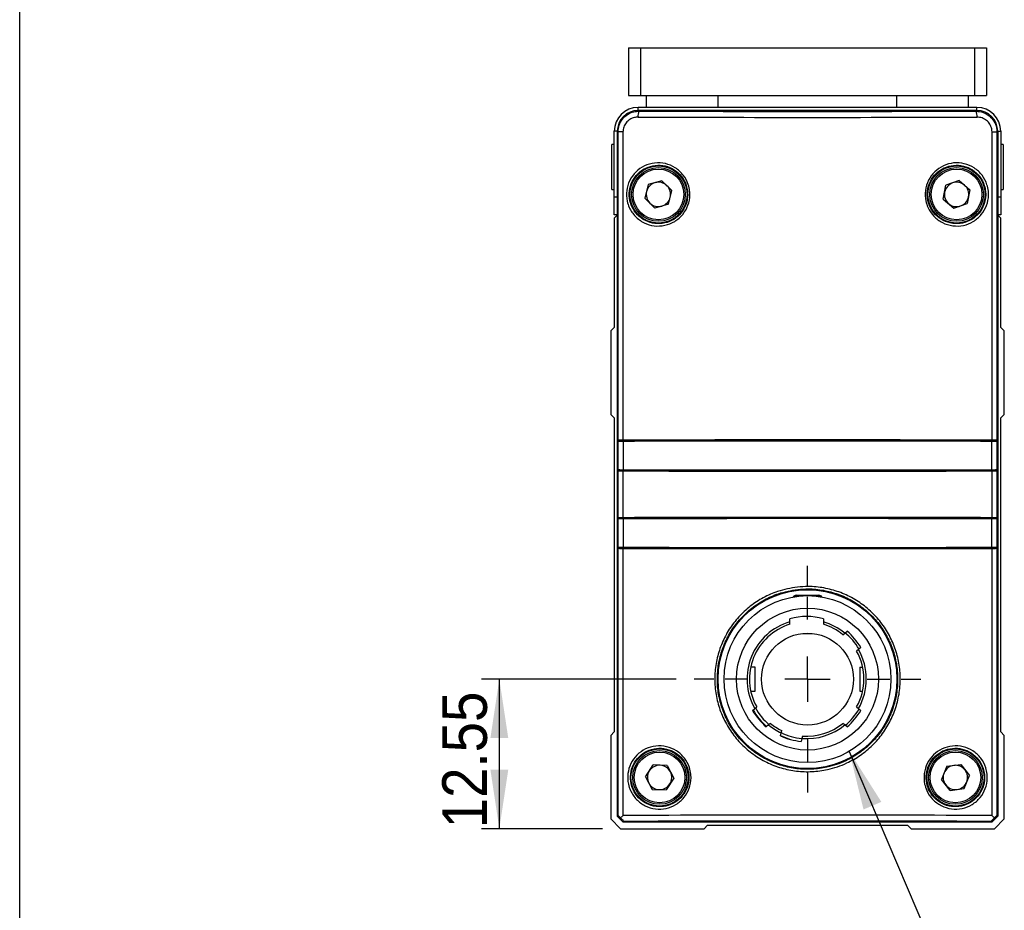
# Model space of a CAD drawing. Header units: millimetres. Extents: x 8 to 292, y 5 to 205.
# Tile 3 of 12: x 8 to 63, y 87 to 137. Entities that reach past the tile are written whole.
import ezdxf

# ---------------------------------------------------------------- set-up
doc = ezdxf.new("R2010")
doc.units = ezdxf.units.MM
doc.linetypes.add('HIDDEN', pattern=[1.905, 1.27, -0.635])
doc.layers.add('中心線', color=161, linetype='HIDDEN', lineweight=25)
for name, color, linetype in [('圖框線條', 7, 'Continuous'), ('尺寸線', 5, 'Continuous'), ('文字', 1, 'Continuous')]:
    doc.layers.add(name, color=color, linetype=linetype)
doc.styles.add('SLDTEXTSTYLE0', font='GOTHIC.TTF', dxfattribs={"width": 0.913})
doc.styles.get("Standard").update_dxf_attribs({"font": 'GOTHIC.TTF'})
doc.dimstyles.new('SLDDIMSTYLE1', dxfattribs={"dimtxt": 2.5, "dimasz": 3.302, "dimexe": 0, "dimexo": 0.0625, "dimtad": 1, "dimdec": 0, "dimlfac": 1.5, "dimrnd": 1e-09, "dimzin": 12, "dimdsep": 46, "dimtxsty": 'SLDTEXTSTYLE0', "dimsah": 1, "dimcen": 0.09, "dimadec": 0, "dimazin": 3, "dimtfac": 1, "dimtdec": 3, "dimtofl": 0, "dimtmove": 0, "dimatfit": 3, "dimfxl": 1, "dimfrac": 2, "dimtolj": 1, "dimtzin": 12, "dimarcsym": 0})
doc.dimstyles.new('SLDDIMSTYLE5', dxfattribs={"dimtxt": 0.18, "dimasz": 3.302, "dimexe": 0, "dimexo": 0.0625, "dimgap": 0, "dimtad": 0, "dimtih": 1, "dimtoh": 1, "dimdec": 0, "dimrnd": 1e-09, "dimzin": 0, "dimdsep": 46, "dimtxsty": 'Standard', "dimsah": 1, "dimcen": 0.09, "dimadec": 0, "dimazin": 0, "dimtfac": 3.302, "dimtdec": 0, "dimtofl": 0, "dimtmove": 0, "dimatfit": 3, "dimfxl": 1, "dimfrac": 2, "dimtolj": 1, "dimtzin": 0, "dimarcsym": 0})

# ---------------------------------------------------------------- blocks, each defined once
blk = doc.blocks.new('_D_15')
at = {"layer": '尺寸線', "transparency": 16777216}
for p, q in [((44.388, 99.892), (33.496, 99.892)), ((34.496, 91.525), (34.496, 99.892)), ((40.269, 91.525), (33.496, 91.525))]:
    blk.add_line(p, q, dxfattribs=at)
for points in [[(34.496, 99.892), (33.996, 96.59), (34.996, 96.59)], [(34.496, 91.525), (34.996, 94.827), (33.996, 94.827)]]:
    blk.add_solid(points, dxfattribs=at)
at = {"layer": '尺寸線', "transparency": 16777216, "insert": (31.303, 91.552), "char_height": 2.5, "attachment_point": 1, "rotation": 90, "style": 'SLDTEXTSTYLE0'}
blk.add_mtext('12.55', dxfattribs=at)
blk = doc.blocks.new('SW_CENTERMARKSYMBOL_12')
at = {"layer": '中心線', "color": 0}
for p, q in [((0, 3.333), (0, 6.333)), ((0, 0), (0, 1.667)), ((-3.333, 0), (-6.333, 0)), ((0, 0), (-1.667, 0)), ((0, 0), (0, -1.667)), ((0, 0), (1.667, 0)), ((3.333, 0), (6.333, 0)), ((0, -3.333), (0, -6.333))]:
    blk.add_line(p, q, dxfattribs=at)

msp = doc.modelspace()

# ---------------------------------------------------------------- linework, layer by layer
at = {"color": 7, "linetype": 'Continuous', "lineweight": 25}
for p, q in [((41.721066, 135.191967), (41.721066, 132.525303)), ((41.721066, 135.191967), (42.387732, 135.191967)), ((42.387732, 135.191967), (42.387732, 132.525303)), ((42.387732, 135.191967), (61.054399, 135.191967)), ((61.054399, 135.191967), (61.054399, 132.525303)), ((61.054399, 135.191967), (61.721065, 135.191967)), ((61.721065, 135.191967), (61.721065, 132.525303)), ((41.721066, 132.525303), (42.387732, 132.525303)), ((42.387732, 132.525303), (61.054399, 132.525303)), ((42.721065, 131.858635), (42.721065, 132.525303)), ((46.721066, 131.858635), (46.721066, 132.525303)), ((56.721065, 131.858635), (56.721065, 132.525303)), ((60.721066, 131.858635), (60.721066, 132.525303)), ((61.054399, 132.525303), (61.721065, 132.525303)), ((61.18791, 131.691968), (42.254221, 131.691968)), ((42.254221, 131.691968), (42.299076, 131.647115)), ((61.187732, 131.858635), (42.254399, 131.858635)), ((61.143055, 131.647115), (61.18791, 131.691968)), ((40.921065, 126.858635), (40.921065, 130.525301)), ((41.130189, 130.483022), (41.087732, 130.52548)), ((41.087732, 130.52548), (41.087732, 92.225454)), ((41.407111, 130.483022), (41.130189, 130.483022)), ((41.130189, 113.244484), (41.130189, 130.483022)), ((41.407111, 130.483022), (41.407111, 113.250117)), ((62.03502, 113.250117), (62.03502, 130.483022)), ((62.03502, 130.483022), (62.311942, 130.483022)), ((62.354399, 130.52548), (62.311942, 130.483022)), ((62.311942, 130.483022), (62.311942, 113.244484)), ((62.354399, 130.52548), (62.354399, 92.225454)), ((62.521066, 130.525301), (62.521066, 126.858635)), ((40.921065, 129.791968), (40.787732, 129.791968)), ((40.787732, 127.258634), (40.787732, 129.791968)), ((62.654399, 129.791968), (62.521066, 129.791968)), ((62.654399, 129.791968), (62.654399, 127.258634)), ((43.581646, 127.75483), (42.824032, 127.541334)), ((43.581646, 127.75483), (44.145346, 127.205464)), ((60.201714, 127.765181), (59.458434, 127.506152)), ((60.201714, 127.765181), (60.797678, 127.250997)), ((40.787732, 127.258634), (40.921065, 127.258634)), ((42.824032, 127.541334), (42.630119, 126.778471)), ((43.951432, 126.442604), (44.145346, 127.205464)), ((59.31112, 126.732941), (59.458434, 127.506152)), ((60.797678, 127.250997), (60.650363, 126.477783)), ((62.521066, 127.258634), (62.654399, 127.258634)), ((40.921065, 125.858635), (40.921065, 126.858635)), ((43.193819, 126.229108), (42.630119, 126.778471)), ((59.31112, 126.732941), (59.907084, 126.218756)), ((62.521066, 126.858635), (62.521066, 125.858635)), ((43.951432, 126.442604), (43.193819, 126.229108)), ((59.907084, 126.218756), (60.650363, 126.477783)), ((41.087732, 125.858635), (40.921065, 125.858635)), ((41.087732, 125.825301), (40.921065, 125.658634)), ((40.921065, 125.658634), (40.921065, 119.558635)), ((62.521066, 125.858635), (62.354399, 125.858635)), ((62.521066, 125.658634), (62.354399, 125.825301)), ((62.521066, 119.558635), (62.521066, 125.658634)), ((40.921065, 119.558635), (40.721066, 119.358634)), ((62.721065, 119.358634), (62.521066, 119.558635)), ((40.721066, 119.358634), (40.721066, 114.691968)), ((62.721065, 114.691968), (62.721065, 119.358634)), ((40.721066, 114.691968), (40.921065, 114.491967)), ((40.921065, 114.491967), (40.921065, 96.94009)), ((62.521066, 114.491967), (62.721065, 114.691968)), ((62.521066, 96.94009), (62.521066, 114.491967)), ((41.111005, 113.225301), (41.130189, 113.244484)), ((41.111005, 113.225301), (41.777672, 113.225301)), ((41.111005, 111.558635), (41.111005, 113.225301)), ((41.124459, 113.158636), (41.143439, 113.177615)), ((41.124459, 113.158636), (41.124459, 111.625302)), ((41.143439, 111.606321), (41.143439, 113.177615)), ((41.420415, 113.183248), (41.420415, 111.600689)), ((41.777672, 113.225301), (41.777672, 113.184298)), ((41.777672, 113.213666), (50.590039, 113.213666)), ((42.887732, 113.213666), (42.887732, 113.187318)), ((50.587574, 113.213666), (50.595456, 113.198368)), ((50.736321, 113.19841), (50.723352, 113.211379)), ((52.705812, 113.198412), (52.718779, 113.211379)), ((52.846676, 113.198368), (52.854557, 113.213666)), ((52.852092, 113.213666), (61.664459, 113.213666)), ((60.554399, 113.187336), (60.554399, 113.213666)), ((61.664459, 113.225301), (62.331126, 113.225301)), ((61.664459, 113.184318), (61.664459, 113.225301)), ((62.028502, 111.600689), (62.028502, 113.183248)), ((62.305478, 113.177615), (62.305478, 111.606321)), ((62.305478, 113.177615), (62.324459, 113.158636)), ((62.311942, 113.244484), (62.331126, 113.225301)), ((62.324459, 113.158636), (62.324459, 111.625302)), ((62.331126, 113.225301), (62.331126, 111.558635)), ((41.130189, 111.539451), (41.111005, 111.558635)), ((41.111005, 111.558635), (41.777672, 111.558635)), ((41.124459, 111.625302), (41.143439, 111.606321)), ((41.130189, 108.911152), (41.130189, 111.539451)), ((41.407111, 111.533818), (41.407111, 108.916785)), ((41.777672, 111.599638), (41.777672, 111.558635)), ((41.777672, 111.558635), (41.791823, 111.544484)), ((42.887732, 111.596619), (42.887732, 111.541474)), ((60.554399, 111.541474), (60.554399, 111.596602)), ((61.650308, 111.544484), (61.664459, 111.558635)), ((61.664459, 111.558635), (61.664459, 111.599619)), ((61.664459, 111.558635), (62.331126, 111.558635)), ((62.03502, 108.916785), (62.03502, 111.533818)), ((62.305478, 111.606321), (62.324459, 111.625302)), ((62.331126, 111.558635), (62.311942, 111.539451)), ((62.311942, 111.539451), (62.311942, 108.911152)), ((41.111005, 108.891968), (41.130189, 108.911152)), ((41.111005, 108.891968), (41.777672, 108.891968)), ((41.111005, 107.225302), (41.111005, 108.891968)), ((41.124459, 108.825301), (41.143439, 108.844282)), ((41.124459, 108.825301), (41.124459, 107.291968)), ((41.143439, 107.272988), (41.143439, 108.844282)), ((41.420415, 108.849914), (41.420415, 107.267355)), ((41.791823, 108.906119), (41.777672, 108.891968)), ((41.777672, 108.891968), (41.777672, 108.850965)), ((42.887732, 108.90913), (42.887732, 108.853984)), ((60.554399, 108.854001), (60.554399, 108.90913)), ((61.664459, 108.891968), (61.650308, 108.906119)), ((61.664459, 108.891968), (62.331126, 108.891968)), ((61.664459, 108.850984), (61.664459, 108.891968)), ((62.028502, 107.267355), (62.028502, 108.849914)), ((62.305478, 108.844282), (62.305478, 107.272988)), ((62.305478, 108.844282), (62.324459, 108.825301)), ((62.311942, 108.911152), (62.331126, 108.891968)), ((62.324459, 108.825301), (62.324459, 107.291968)), ((62.331126, 108.891968), (62.331126, 107.225302)), ((41.130189, 107.206119), (41.111005, 107.225302)), ((41.111005, 107.225302), (41.777672, 107.225302)), ((41.124459, 107.291968), (41.143439, 107.272988)), ((41.130189, 92.267911), (41.130189, 107.206119)), ((41.407111, 107.200485), (41.407111, 92.267708)), ((41.777672, 107.266306), (41.777672, 107.225302)), ((41.777672, 107.236938), (50.590039, 107.236938)), ((42.887732, 107.263286), (42.887732, 107.236938)), ((50.595456, 107.252237), (50.587574, 107.236938)), ((50.723352, 107.239226), (50.736321, 107.252195)), ((52.718779, 107.239226), (52.705812, 107.252192)), ((52.854557, 107.236938), (52.846676, 107.252234)), ((52.852092, 107.236938), (61.664459, 107.236938)), ((60.554399, 107.236938), (60.554399, 107.263269)), ((61.664459, 107.225302), (61.664459, 107.266286)), ((61.664459, 107.225302), (62.331126, 107.225302)), ((62.03502, 92.267708), (62.03502, 107.200485)), ((62.305478, 107.272988), (62.324459, 107.291968)), ((62.331126, 107.225302), (62.311942, 107.206119)), ((62.311942, 107.206119), (62.311942, 92.267911)), ((51.087732, 104.57609), (52.354399, 104.57609)), ((51.087732, 104.57609), (51.087732, 104.558635)), ((52.354399, 104.57609), (52.354399, 104.558635)), ((51.137303, 104.558635), (51.046541, 104.506233)), ((51.087732, 104.558635), (51.371464, 104.558635)), ((52.070667, 104.558635), (52.354399, 104.558635)), ((52.452886, 104.473154), (52.304828, 104.558635)), ((50.741205, 103.095874), (50.741205, 103.269135)), ((50.741205, 102.956739), (50.741205, 103.095874)), ((52.607872, 103.269135), (52.607872, 103.095874)), ((52.607872, 103.095874), (52.607872, 102.956739)), ((51.454399, 102.425301), (51.454399, 102.444745)), ((51.987732, 102.425301), (51.454399, 102.425301)), ((51.987732, 102.444745), (51.987732, 102.425301)), ((53.696732, 102.375941), (53.80064, 102.46313)), ((53.80064, 102.46313), (53.930331, 102.571953)), ((54.571985, 101.543876), (54.468078, 101.456688)), ((54.701676, 101.6527), (54.571985, 101.543876)), ((48.787732, 100.558635), (48.543924, 100.558635)), ((48.787732, 99.225302), (48.787732, 100.558635)), ((54.654399, 100.558635), (54.654399, 99.225302)), ((54.654399, 100.558635), (54.805153, 100.558635)), ((48.545588, 99.225302), (48.787732, 99.225302)), ((54.654399, 99.225302), (54.803489, 99.225302)), ((48.647401, 98.139049), (48.777091, 98.247872)), ((48.777091, 98.247872), (48.880999, 98.335061)), ((54.468078, 98.335061), (54.571985, 98.247872)), ((54.571985, 98.247872), (54.701676, 98.139049)), ((49.652344, 97.415808), (49.548436, 97.328618)), ((53.80064, 97.328618), (53.696732, 97.415808)), ((40.921065, 96.94009), (40.721066, 96.74009)), ((49.548436, 97.328618), (49.418746, 97.219795)), ((50.202526, 96.720472), (50.246344, 96.884003)), ((50.246344, 96.884003), (50.281451, 97.015022)), ((53.930331, 97.219795), (53.80064, 97.328618)), ((62.721065, 96.74009), (62.521066, 96.94009)), ((40.721066, 96.74009), (40.721066, 92.073423)), ((51.405455, 96.57342), (51.361637, 96.409889)), ((51.440562, 96.70444), (51.405455, 96.57342)), ((62.721065, 92.073423), (62.721065, 96.74009)), ((42.667938, 94.424203), (43.089085, 95.08918)), ((43.875545, 95.056946), (43.089085, 95.08918)), ((43.875545, 95.056946), (44.24086, 94.359733)), ((59.506616, 95.014934), (59.20767, 94.286792)), ((59.506616, 95.014934), (60.286678, 95.12011)), ((60.286678, 95.12011), (60.767795, 94.497145)), ((42.667938, 94.424203), (43.033253, 93.726991)), ((44.24086, 94.359733), (43.819713, 93.694756)), ((59.688787, 93.663826), (59.20767, 94.286792)), ((60.468849, 93.769003), (60.767795, 94.497145)), ((43.033253, 93.726991), (43.819713, 93.694756)), ((59.688787, 93.663826), (60.468849, 93.769003)), ((40.721066, 92.073423), (41.269187, 91.525302)), ((41.087732, 92.225454), (41.130189, 92.267911)), ((41.421117, 91.891968), (41.087732, 92.225454)), ((41.463573, 91.934425), (41.421117, 91.891968)), ((62.021015, 91.891968), (61.978558, 91.934425)), ((62.354399, 92.225454), (62.021015, 91.891968)), ((62.172944, 91.525302), (62.721065, 92.073423)), ((62.311942, 92.267911), (62.354399, 92.225454)), ((41.269187, 91.525302), (45.935854, 91.525302)), ((62.021015, 91.891968), (41.421117, 91.891968)), ((45.935854, 91.525302), (46.135854, 91.725302)), ((46.135854, 91.725302), (57.306277, 91.725302)), ((57.306277, 91.725302), (57.506277, 91.525302)), ((57.506277, 91.525302), (62.172944, 91.525302))]:
    msp.add_line(p, q, dxfattribs=at)
at = {"color": 8, "linetype": 'Continuous', "lineweight": 25}
for p, q in [((42.254399, 131.691968), (42.254399, 131.858635)), ((61.187732, 131.691968), (61.187732, 131.858635)), ((41.087732, 130.525301), (40.921065, 130.525301)), ((62.354399, 130.525301), (62.521066, 130.525301)), ((40.921065, 126.858635), (41.087732, 126.858635)), ((62.354399, 126.858635), (62.521066, 126.858635))]:
    msp.add_line(p, q, dxfattribs=at)
at = {"color": 7, "linetype": 'Continuous', "lineweight": 25}
for centre, radius in [((43.387732, 126.991968), 1.6), ((43.387732, 126.991968), 1.5), ((43.387732, 126.991968), 1.416667), ((60.054399, 126.991968), 1.6), ((60.054399, 126.991968), 1.5), ((60.054399, 126.991968), 1.416667), ((51.721066, 99.891968), 5), ((51.721066, 99.891968), 4.666667), ((51.721066, 99.891968), 3.966667), ((51.721066, 99.891968), 2.566667), ((43.454399, 94.391968), 1.6), ((43.454399, 94.391968), 1.5), ((43.454399, 94.391968), 1.416667), ((59.987732, 94.391968), 1.6), ((59.987732, 94.391968), 1.5), ((59.987732, 94.391968), 1.416667)]:
    msp.add_circle(centre, radius, dxfattribs=at)
for centre, radius, start, end in [((42.254399, 130.525302), 1.333333, 90, 180), ((42.845027, 131.39165), 0.602765, 154.9238368, 187.4177505), ((60.597104, 131.39165), 0.602765, 352.5822495, 25.0761632), ((61.187732, 130.525302), 1.333333, 0, 90), ((43.387732, 126.991968), 0.681667, 165.7379005, 225.7379005), ((43.387732, 126.991968), 0.681667, 105.7379005, 165.7379005), ((43.387732, 126.991968), 0.681667, 45.7379005, 105.7379005), ((43.387732, 126.991968), 0.681667, 345.7379005, 45.7379005), ((60.054399, 126.991968), 0.681667, 109.2131192, 169.2131192), ((60.054399, 126.991968), 0.681667, 49.2131192, 109.2131192), ((60.054399, 126.991968), 0.681667, 349.2131192, 49.2131192), ((43.387732, 126.991968), 0.681667, 285.7379005, 345.7379005), ((60.054399, 126.991968), 0.681667, 169.2131192, 229.2131192), ((60.054399, 126.991968), 0.681667, 289.2131192, 349.2131192), ((43.387732, 126.991968), 0.681667, 225.7379005, 285.7379005), ((60.054399, 126.991968), 0.681667, 229.2131192, 289.2131192), ((51.087732, 104.358635), 0.217455, 90, 143.4446288), ((52.354399, 104.358635), 0.217455, 36.5553712, 90), ((51.087732, 104.358635), 0.2, 90, 137.9119229), ((52.354399, 104.358635), 0.2, 42.0880771, 90), ((51.674538, 99.895874), 3.333333, 106.2602047, 209.6302402), ((51.674538, 99.895874), 3.2, 106.9577633, 209.1930771), ((51.674538, 99.895874), 3.5, 74.53399, 105.46601), ((51.674538, 99.895874), 3.333333, 50.3697598, 73.7397953), ((51.674538, 99.895874), 3.2, 50.8069229, 73.0422367), ((51.721066, 99.891968), 3.333333, 30.204609, 51.160289), ((51.674538, 99.895874), 3.5, 30.1291104, 49.8708896), ((51.674538, 99.895874), 3.2, 330.8069229, 29.1930771), ((51.674538, 99.895874), 3.333333, 330.3697598, 29.6302402), ((51.674538, 99.895874), 3.5, 210.1291104, 229.8708896), ((51.721066, 99.891968), 3.5, 209.5819873, 229.3246741), ((51.721066, 99.891968), 3.333333, 208.9726493, 229.8517967), ((51.721066, 99.891968), 3.333333, 308.9035844, 330.1864966), ((51.674538, 99.895874), 3.5, 310.1291104, 329.8708896), ((51.674538, 99.895874), 3.2, 230.8069229, 244.1930771), ((51.674538, 99.895874), 3.2, 265.8069229, 309.1930771), ((51.674538, 99.895874), 3.333333, 230.3697598, 244.6302402), ((51.721066, 99.891968), 3.333333, 243.7961088, 264.6582509), ((51.674538, 99.895874), 3.333333, 265.3697598, 309.6302402), ((51.674538, 99.895874), 3.5, 245.1291104, 264.8708896), ((51.721066, 99.891968), 3.5, 244.3646398, 264.1081899), ((43.454399, 94.391968), 0.681667, 147.6529179, 207.6529179), ((43.454399, 94.391968), 0.681667, 87.6529179, 147.6529179), ((43.454399, 94.391968), 0.681667, 27.6529179, 87.6529179), ((43.454399, 94.391968), 0.681667, 327.6529179, 27.6529179), ((59.987732, 94.391968), 0.681667, 97.6789421, 157.6789421), ((59.987732, 94.391968), 0.681667, 37.6789421, 97.6789421), ((59.987732, 94.391968), 0.681667, 337.6789421, 37.6789421), ((59.987732, 94.391968), 0.681667, 157.6789421, 217.6789421), ((59.987732, 94.391968), 0.681667, 277.6789421, 337.6789421), ((43.454399, 94.391968), 0.681667, 207.6529179, 267.6529179), ((43.454399, 94.391968), 0.681667, 267.6529179, 327.6529179), ((59.987732, 94.391968), 0.681667, 217.6789421, 277.6789421)]:
    msp.add_arc(centre, radius, start, end, dxfattribs=at)
for centre, major_axis, ratio, start_param, end_param in [((42.254577, 130.525124), (0.825209, -0.825209), 0.99969546, 2.356346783, 3.926838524), ((51.721066, 132.693206), (60.666667, 0), 0.017455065, 4.556450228, 4.868327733), ((61.187554, 130.525124), (0.825209, 0.825209), 0.99969546, 5.497939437, 7.068431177), ((51.721066, 132.359923), (61, 0), 0.017359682, 4.556450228, 4.868327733), ((41.463472, 113.244383), (0.333333, 0), 0.017455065, 1.740693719, 3.124139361), ((41.476721, 113.177514), (0.333333, 0), 0.017455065, 1.740528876, 3.124139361), ((51.721066, 112.200689), (61, 0), 0.017455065, 1.400898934, 1.740693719), ((51.724459, 112.13379), (61, 0), 0.017455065, 1.401063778, 1.740528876), ((50.590039, 113.211338), (0.133333, 0), 0.017455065, 0.017453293, 1.570796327), ((52.852092, 113.211338), (0.133333, 0), 0.017455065, 1.570796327, 3.124139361), ((61.972196, 113.177514), (0.333333, 0), 0.017455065, 0.017453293, 1.401063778), ((61.97866, 113.244383), (0.333333, 0), 0.017455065, 0.017453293, 1.400898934), ((41.463472, 111.539553), (0.333333, 0), 0.017455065, 3.159045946, 4.542491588), ((41.476721, 111.606423), (0.333333, 0), 0.017455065, 3.159045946, 4.542656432), ((51.721066, 112.583247), (61, 0), 0.017455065, 4.542491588, 4.882286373), ((51.724459, 112.650147), (61, 0), 0.017455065, 4.542656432, 4.882121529), ((51.721066, 112.583247), (60.333333, 0), 0.017455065, 4.547063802, 4.877714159), ((61.972196, 111.606423), (0.333333, 0), 0.017455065, 4.882121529, 6.265732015), ((61.97866, 111.539553), (0.333333, 0), 0.017455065, 4.882286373, 6.265732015), ((41.463472, 108.91105), (0.333333, 0), 0.017455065, 1.740693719, 3.124139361), ((41.476721, 108.84418), (0.333333, 0), 0.017455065, 1.740528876, 3.124139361), ((51.721066, 107.867356), (61, 0), 0.017455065, 1.400898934, 1.740693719), ((51.724459, 107.800457), (61, 0), 0.017455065, 1.401063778, 1.740528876), ((51.721066, 107.867356), (60.333333, 0), 0.017455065, 1.405471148, 1.736121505), ((61.972196, 108.84418), (0.333333, 0), 0.017455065, 0.017453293, 1.401063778), ((61.97866, 108.91105), (0.333333, 0), 0.017455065, 0.017453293, 1.400898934), ((41.463472, 107.20622), (0.333333, 0), 0.017455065, 3.159045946, 4.542491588), ((41.476721, 107.27309), (0.333333, 0), 0.017455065, 3.159045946, 4.542656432), ((51.721066, 108.249914), (61, 0), 0.017455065, 4.542491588, 4.882286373), ((51.724459, 108.316813), (61, 0), 0.017455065, 4.542656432, 4.882121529), ((50.590039, 107.239266), (0.133333, 0), 0.017455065, 4.71238898, 6.265732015), ((52.852092, 107.239266), (0.133333, 0), 0.017455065, 3.159045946, 4.71238898), ((61.972196, 107.27309), (0.333333, 0), 0.017455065, 4.882121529, 6.265732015), ((61.97866, 107.20622), (0.333333, 0), 0.017455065, 4.882286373, 6.265732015), ((41.463472, 91.934323), (-0.333283, 0.333587), 0.017447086, 5.323659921, 6.283193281), ((51.721066, 91.224014), (61, 0), 0.017359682, 1.400898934, 1.740693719), ((51.721066, 90.890731), (60.666667, 0), 0.017455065, 1.400900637, 1.740692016), ((61.97866, 91.934323), (0.333283, 0.333587), 0.017447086, 6.283177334, 7.242710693)]:
    msp.add_ellipse(centre, major_axis=major_axis, ratio=ratio, start_param=start_param, end_param=end_param, dxfattribs=at)
for points, knots in [([(41.130189, 130.483022), (41.142748, 130.612225), (41.167847, 130.870436), (41.363406, 131.21538), (41.652473, 131.47876), (41.982352, 131.62531), (42.205776, 131.640692), (42.299076, 131.647115)], [0, 0, 0, 0, 0.210762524, 0.421207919, 0.632467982, 0.84652346, 1, 1, 1, 1]), ([(61.143055, 131.647115), (61.275958, 131.634184), (61.542021, 131.608296), (61.895741, 131.402979), (62.159569, 131.101626), (62.293791, 130.775173), (62.306932, 130.563658), (62.311942, 130.483022)], [0, 0, 0, 0, 0.218034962, 0.43649088, 0.653769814, 0.868006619, 1, 1, 1, 1]), ([(42.247306, 131.313831), (42.180257, 131.309306), (42.019868, 131.298483), (41.782995, 131.194283), (41.5751, 131.006501), (41.434232, 130.760083), (41.416149, 130.575347), (41.407111, 130.483022)], [0, 0, 0, 0, 0.154452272, 0.369463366, 0.580833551, 0.790513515, 1, 1, 1, 1]), ([(62.03502, 130.483022), (62.031422, 130.54063), (62.021978, 130.691869), (61.92523, 130.925315), (61.73537, 131.140329), (61.481211, 131.286442), (61.290314, 131.304699), (61.194825, 131.313831)], [0, 0, 0, 0, 0.131175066, 0.344375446, 0.561438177, 0.780625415, 1, 1, 1, 1]), ([(45.13434, 127.177765), (45.139185, 127.107404), (45.157557, 126.840608), (45.067009, 126.374033), (44.770341, 125.852137), (44.315929, 125.456579), (43.755681, 125.232058), (43.149966, 125.204774), (42.56678, 125.380679), (42.074276, 125.741454), (41.77251, 126.185592), (41.607797, 126.683238), (41.583392, 127.209744), (41.753413, 127.782023), (42.101686, 128.268098), (42.592641, 128.615109), (43.175458, 128.782283), (43.784378, 128.746201), (44.348185, 128.508664), (44.796155, 128.097914), (45.057315, 127.626176), (45.112686, 127.303827), (45.13434, 127.177765)], [0, 0, 0, 0, 0.01901947, 0.072117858, 0.125242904, 0.178555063, 0.232196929, 0.286249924, 0.340647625, 0.39510825, 0.449207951, 0.483158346, 0.535861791, 0.5885715, 0.64146121, 0.694973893, 0.749142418, 0.803641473, 0.858034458, 0.912035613, 0.965599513, 1, 1, 1, 1]), ([(45.01616, 127.163778), (44.996292, 127.280298), (44.945547, 127.577901), (44.794387, 127.849035), (44.569165, 128.139337), (44.290041, 128.394658), (43.770685, 128.613851), (43.208626, 128.647192), (42.671093, 128.49248), (42.218309, 128.171615), (41.897157, 127.722272), (41.740373, 127.193272), (41.76288, 126.706591), (41.914765, 126.246575), (42.193036, 125.836005), (42.647227, 125.502418), (43.18516, 125.339656), (43.74401, 125.364759), (44.260994, 125.572299), (44.680316, 125.938051), (44.954047, 126.420626), (45.037584, 126.85201), (45.020631, 127.098713), (45.01616, 127.163778)], [0, 0, 0, 0, 0.0344147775, 0.0878986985, 0.0879907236, 0.1419849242, 0.1963588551, 0.2508403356, 0.3050016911, 0.3585174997, 0.4114140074, 0.4641291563, 0.5168371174, 0.5507913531, 0.6048977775, 0.6593618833, 0.7137529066, 0.7677887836, 0.8214116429, 0.8747155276, 0.9278498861, 0.9809713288, 1, 1, 1, 1]), ([(61.829305, 127.174616), (61.834168, 127.09949), (61.851661, 126.829226), (61.756409, 126.361528), (61.458567, 125.844998), (61.004115, 125.452674), (60.441962, 125.229915), (59.833116, 125.205859), (59.249255, 125.386727), (58.759994, 125.751135), (58.462892, 126.194818), (58.300821, 126.692213), (58.278885, 127.220491), (58.454258, 127.795739), (58.809392, 128.281395), (59.305289, 128.623511), (59.88817, 128.783796), (60.493865, 128.742362), (61.054629, 128.501098), (61.500267, 128.086181), (61.755569, 127.614694), (61.808986, 127.295885), (61.829305, 127.174616)], [0, 0, 0, 0, 0.020298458, 0.07302364, 0.125797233, 0.179106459, 0.233105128, 0.287553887, 0.342017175, 0.396146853, 0.449830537, 0.483446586, 0.536534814, 0.589631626, 0.642801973, 0.696210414, 0.749986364, 0.804172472, 0.85863307, 0.913020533, 0.966914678, 1, 1, 1, 1]), ([(61.674616, 127.1608), (61.655988, 127.272852), (61.607126, 127.566779), (61.460511, 127.835828), (61.237186, 128.129341), (60.959505, 128.387361), (60.443232, 128.610125), (59.884195, 128.648675), (59.34641, 128.500528), (58.888784, 128.184212), (58.561099, 127.735139), (58.399297, 127.203257), (58.419536, 126.714806), (58.569078, 126.254894), (58.843204, 125.84466), (59.294689, 125.507716), (59.83345, 125.34056), (60.395157, 125.362935), (60.913656, 125.568999), (61.332744, 125.931725), (61.607395, 126.409208), (61.695231, 126.841535), (61.6791, 127.091358), (61.674616, 127.1608)], [0, 0, 0, 0, 0.033088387, 0.086795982, 0.086992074, 0.141384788, 0.195842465, 0.250014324, 0.303770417, 0.357165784, 0.410339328, 0.463455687, 0.516568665, 0.550196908, 0.603885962, 0.65800378, 0.712447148, 0.766880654, 0.820875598, 0.874189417, 0.926969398, 0.979699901, 1, 1, 1, 1]), ([(51.160191, 105.038576), (51.363489, 105.05357), (51.856416, 105.089926), (52.641192, 105.009205), (53.485758, 104.786669), (54.279665, 104.421373), (55.003484, 103.931444), (55.633567, 103.32444), (56.156186, 102.621137), (56.550819, 101.838039), (56.811066, 101.000539), (56.923605, 100.131224), (56.891604, 99.256417), (56.710318, 98.400772), (56.391165, 97.5868), (55.937325, 96.839183), (55.366052, 96.175268), (54.688711, 95.618148), (53.851765, 95.136026), (52.93386, 94.824634), (51.978689, 94.697886), (51.10486, 94.72659), (50.249027, 94.903652), (49.433747, 95.218309), (48.684109, 95.667306), (48.017436, 96.233614), (47.456809, 96.906256), (47.013888, 97.662926), (46.70724, 98.484704), (46.540269, 99.345312), (46.523496, 100.221101), (46.650764, 101.086602), (46.924194, 101.917017), (47.330304, 102.691601), (47.863343, 103.385583), (48.504197, 103.984415), (49.239181, 104.462099), (50.122381, 104.860101), (50.785593, 104.974155), (51.160191, 105.038576)], [0, 0, 0, 0, 0.018782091, 0.045539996, 0.072298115, 0.099043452, 0.125788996, 0.152611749, 0.179434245, 0.20629722, 0.233159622, 0.259964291, 0.286768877, 0.313518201, 0.340268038, 0.367066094, 0.393864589, 0.420751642, 0.44763857, 0.482634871, 0.509387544, 0.536140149, 0.562887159, 0.589634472, 0.61640001, 0.643165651, 0.670011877, 0.696857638, 0.723710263, 0.750562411, 0.777341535, 0.804120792, 0.830873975, 0.857627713, 0.884457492, 0.911287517, 0.938187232, 0.96508668, 1, 1, 1, 1]), ([(51.175829, 104.906044), (50.811654, 104.843272), (50.167026, 104.732159), (49.308911, 104.34463), (48.594503, 103.879471), (47.971278, 103.296015), (47.452781, 102.619503), (47.057954, 101.86471), (46.792202, 101.055713), (46.668499, 100.212596), (46.684815, 99.359449), (46.847085, 98.521063), (47.145126, 97.720531), (47.575644, 96.983333), (48.120554, 96.328034), (48.768639, 95.776241), (49.497338, 95.338764), (50.289958, 95.032152), (51.121976, 94.859603), (51.971528, 94.831646), (52.90015, 94.955144), (53.792553, 95.258598), (54.606116, 95.728345), (55.264573, 96.271189), (55.819835, 96.917986), (56.260967, 97.64637), (56.571161, 98.439298), (56.747347, 99.272852), (56.778462, 100.125041), (56.669074, 100.971875), (56.416138, 101.787769), (56.032581, 102.550634), (55.524576, 103.235862), (54.912138, 103.827237), (54.208477, 104.304624), (53.436715, 104.660564), (52.615613, 104.877409), (51.852664, 104.956078), (51.373459, 104.920653), (51.175829, 104.906044)], [0, 0, 0, 0, 0.034878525, 0.061738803, 0.088599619, 0.115456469, 0.14231332, 0.169086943, 0.195860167, 0.222667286, 0.249474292, 0.27635076, 0.303227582, 0.3300837, 0.356940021, 0.38369711, 0.410453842, 0.437176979, 0.463899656, 0.490623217, 0.517346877, 0.55231291, 0.579190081, 0.606067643, 0.632875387, 0.659682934, 0.686456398, 0.713229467, 0.740062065, 0.766894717, 0.793777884, 0.820661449, 0.84748832, 0.8743152, 0.901046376, 0.927777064, 0.954507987, 0.981238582, 1, 1, 1, 1]), ([(45.201275, 94.577811), (45.206123, 94.507407), (45.2245, 94.240529), (45.133897, 93.773835), (44.837115, 93.251861), (44.382559, 92.856291), (43.822196, 92.631836), (43.216445, 92.604652), (42.633297, 92.78064), (42.140855, 93.141443), (41.839129, 93.58556), (41.674407, 94.083242), (41.650006, 94.609846), (41.820115, 95.182266), (42.168542, 95.668418), (42.659658, 96.01541), (43.24256, 96.182478), (43.851467, 96.146283), (44.41521, 95.90869), (44.863129, 95.497917), (45.124253, 95.026191), (45.179623, 94.703857), (45.201275, 94.577811)], [0, 0, 0, 0, 0.01903085, 0.072139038, 0.125273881, 0.178592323, 0.232234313, 0.286280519, 0.340666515, 0.395115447, 0.449209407, 0.483157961, 0.535874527, 0.588597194, 0.641498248, 0.695014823, 0.749178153, 0.803665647, 0.858046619, 0.912040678, 0.965604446, 1, 1, 1, 1]), ([(45.082949, 94.563821), (45.063086, 94.680326), (45.012348, 94.977922), (44.861155, 95.249078), (44.636018, 95.539359), (44.356892, 95.794694), (43.837615, 96.013939), (43.275556, 96.047384), (42.737942, 95.892767), (42.285003, 95.571922), (41.963707, 95.122501), (41.806842, 94.593369), (41.829344, 94.106592), (41.981241, 93.646541), (42.259474, 93.235985), (42.713614, 92.902368), (43.251518, 92.739533), (43.810407, 92.764541), (44.3275, 92.972024), (44.746957, 93.337792), (45.020792, 93.820442), (45.10438, 94.251936), (45.087423, 94.498716), (45.082949, 94.563821)], [0, 0, 0, 0, 0.034410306, 0.087896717, 0.087986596, 0.141973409, 0.196335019, 0.250804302, 0.304959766, 0.358479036, 0.411387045, 0.464115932, 0.516837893, 0.550790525, 0.604891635, 0.65934367, 0.713722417, 0.767750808, 0.821373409, 0.874683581, 0.927828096, 0.980959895, 1, 1, 1, 1]), ([(61.762681, 94.574688), (61.767546, 94.499559), (61.785052, 94.22924), (61.689784, 93.761434), (61.391837, 93.244781), (60.937243, 92.852422), (60.374992, 92.62971), (59.766136, 92.60573), (59.18232, 92.786634), (58.693095, 93.151039), (58.39599, 93.594707), (58.233888, 94.092139), (58.211936, 94.620504), (58.387352, 95.195868), (58.742585, 95.681606), (59.238602, 96.023737), (59.821565, 96.183976), (60.427271, 96.142478), (60.987996, 95.901184), (61.433605, 95.486283), (61.688921, 95.014806), (61.742353, 94.69598), (61.762681, 94.574688)], [0, 0, 0, 0, 0.020299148, 0.073037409, 0.125823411, 0.179138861, 0.233134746, 0.287573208, 0.342024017, 0.396144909, 0.449826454, 0.483443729, 0.53654181, 0.58964872, 0.642828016, 0.696240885, 0.750014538, 0.804191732, 0.85864001, 0.913017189, 0.966908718, 1, 1, 1, 1]), ([(61.608137, 94.560867), (61.5895, 94.67294), (61.540617, 94.966891), (61.39401, 95.235982), (61.170629, 95.529442), (60.893025, 95.787459), (60.376768, 96.010241), (59.817717, 96.048853), (59.279853, 95.900747), (58.822114, 95.584415), (58.494337, 95.135263), (58.332495, 94.60327), (58.352748, 94.114737), (58.502322, 93.654788), (58.776448, 93.244566), (59.227902, 92.907622), (59.766626, 92.740429), (60.328349, 92.762736), (60.846945, 92.968752), (61.266168, 93.331519), (61.540915, 93.809118), (61.628766, 94.241547), (61.612624, 94.491421), (61.608137, 94.560867)], [0, 0, 0, 0, 0.033094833, 0.086803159, 0.086996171, 0.141378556, 0.195823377, 0.249985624, 0.303738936, 0.357138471, 0.410321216, 0.463448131, 0.516571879, 0.550201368, 0.603888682, 0.657997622, 0.71242796, 0.766850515, 0.820841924, 0.874161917, 0.926954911, 0.979698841, 1, 1, 1, 1]), ([(41.407111, 92.267708), (41.406417, 92.267003), (41.360852, 92.220756), (41.318586, 92.175299), (41.276965, 92.130534)], [0, 0, 0, 0, 0.015239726, 1, 1, 1, 1]), ([(41.463573, 91.934425), (41.462134, 91.936817), (41.459257, 91.941598), (41.429867, 91.973508), (41.379775, 92.025903), (41.325162, 92.081771), (41.286492, 92.120894), (41.276965, 92.130534)], [0, 0, 0, 0, 0.196483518, 0.392890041, 0.590833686, 0.899184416, 1, 1, 1, 1]), ([(62.165166, 92.130534), (62.163921, 92.129275), (62.132751, 92.097768), (62.079591, 92.043671), (62.020709, 91.982511), (61.986787, 91.945931), (61.978286, 91.935368), (61.978531, 91.93452), (61.978558, 91.934425)], [0, 0, 0, 0, 0.0131140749, 0.3280906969, 0.5725731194, 0.7732651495, 0.9745662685, 1, 1, 1, 1]), ([(62.165166, 92.130534), (62.123545, 92.175299), (62.081279, 92.220756), (62.035714, 92.267003), (62.03502, 92.267708)], [0, 0, 0, 0, 0.984760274, 1, 1, 1, 1])]:
    msp.add_open_spline(points, degree=3, knots=knots, dxfattribs=at)
at = {"layer": '圖框線條', "color": 133, "linetype": 'Continuous', "true_color": 0x71e1c5}
msp.add_line((7.68664, 5), (7.68664, 205), dxfattribs=at)

# ---------------------------------------------------------------- block references
at = {"layer": '中心線'}
msp.add_blockref('SW_CENTERMARKSYMBOL_12', (51.721066, 99.891968), dxfattribs=at)

# ---------------------------------------------------------------- dimensions: what is measured, and where the dimension line sits
at = {"layer": '尺寸線'}
dim = msp.add_linear_dim(base=(34.496488, 99.891968), p1=(41.269187, 91.525302), p2=(45.387732, 99.891968), angle=90, dimstyle='SLDDIMSTYLE1', dxfattribs=at)
dim.commit()
dim.dimension.update_dxf_attribs({"geometry": '_D_15', "text_midpoint": (34.496488, 95.708635), "dimtype": 160})

# ---------------------------------------------------------------- leaders
at = {"layer": '文字'}
msp.add_leader([(54.058459, 95.852863), (59.87037, 82.179012)], dimstyle='SLDDIMSTYLE5', dxfattribs=at)

doc.saveas('drawing.dxf')
